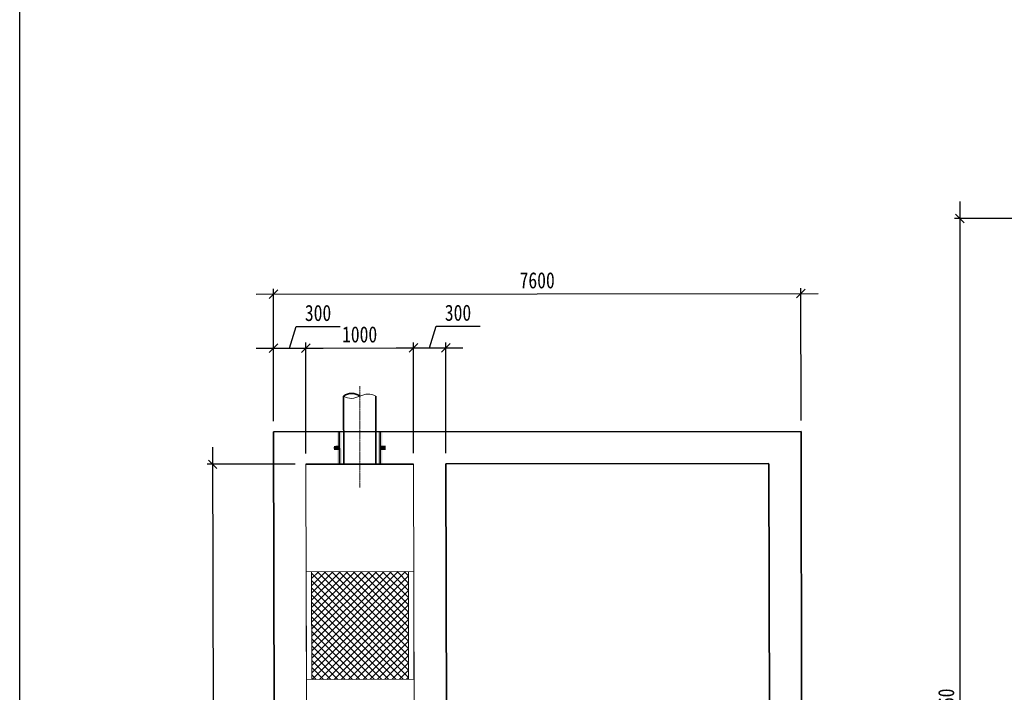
# Model space of a CAD drawing. Extents: x -119078 to 1619993, y 264752 to 340742.
# Tile 14 of 220: x 46380 to 55525, y 314921 to 321171. Entities that reach past the tile are written whole.
import ezdxf

# ---------------------------------------------------------------- set-up
doc = ezdxf.new("R2010")
doc.units = 0
doc.header["$MEASUREMENT"] = 0
doc.header["$PDMODE"] = 32
doc.header["$PDSIZE"] = 0.5
doc.linetypes.add('CONTI', pattern=[0])
doc.linetypes.add('点画线', pattern=[18, 12, -2, 2, -2])
doc.layers.get('0').update_dxf_attribs({"color": 250, "linetype": 'CONTI'})
for name, color, linetype, lineweight in [('1轮廓实线层', 7, 'Continuous', 18), ('中心线层', 1, '点画线', 18), ('剖面线层', 4, 'Continuous', 18), ('粗实线层', 7, 'Continuous', 35), ('细实线层', 7, 'Continuous', 18), ('金属管件', 2, 'Continuous', 18)]:
    doc.layers.add(name, color=color, linetype=linetype, lineweight=lineweight)
doc.layers.add('PDF _Геометрия', color=250, linetype='Continuous')
doc.styles.add('宋体', font='txt', dxfattribs={"width": 0.8})
doc.dimstyles.new('新', dxfattribs={"dimtxt": 150, "dimasz": 80, "dimexe": 50, "dimexo": 100, "dimgap": 50, "dimtad": 1, "dimdec": 0, "dimtxsty": '宋体', "dimblk": 'OBLIQUE', "dimcen": 2.5, "dimdle": 160, "dimclrd": 3, "dimadec": 0, "dimazin": 0, "dimtfac": 1, "dimtdec": 0, "dimtmove": 1, "dimatfit": 3, "dimfxl": 1, "dimtolj": 1, "dimarcsym": 0})

# ---------------------------------------------------------------- blocks, each defined once
blk = doc.blocks.new('*X564')
at = {"layer": '粗实线层'}
blk.add_hatch(color=2, dxfattribs=at).paths.add_polyline_path([(-16238.5, -6227), (-15938.5, -6227), (-15938.5, -6267), (-16238.5, -6267)], flags=0)
at = {"layer": '粗实线层', "color": 2}
blk.add_line((-16238.5, -6247), (-15938.5, -6247), dxfattribs=at)
blk = doc.blocks.new('*X565')
at = {"layer": '粗实线层'}
blk.add_hatch(color=2, dxfattribs=at).paths.add_polyline_path([(-16108.5, -6247), (-16108.5, -6197), (-16068.5, -6197), (-16068.5, -6247)], flags=0)
at = {"layer": '粗实线层', "color": 2}
blk.add_line((-16088.5, -6247), (-16088.5, -6197), dxfattribs=at)
blk = doc.blocks.new('*X566')
at = {"layer": '粗实线层'}
blk.add_hatch(color=2, dxfattribs=at).paths.add_polyline_path([(-16238.5, -6607), (-15938.5, -6607), (-15938.5, -6647), (-16238.5, -6647)], flags=0)
at = {"layer": '粗实线层', "color": 2}
blk.add_line((-16238.5, -6627), (-15938.5, -6627), dxfattribs=at)
blk = doc.blocks.new('*X567')
at = {"layer": '粗实线层'}
blk.add_hatch(color=2, dxfattribs=at).paths.add_polyline_path([(-16068.5, -6627), (-16068.5, -6677), (-16108.5, -6677), (-16108.5, -6627)], flags=0)
at = {"layer": '粗实线层', "color": 2}
blk.add_line((-16088.5, -6627), (-16088.5, -6677), dxfattribs=at)
blk = doc.blocks.new('_Oblique')
at = {"color": 0, "linetype": 'ByBlock', "lineweight": -2}
blk.add_line((-0.5, -0.5), (0.5, 0.5), dxfattribs=at)
blk = doc.blocks.new('*D657')
at = {"layer": 'Defpoints', "color": 0, "transparency": 16777216}
for p in [(53636.5, 318627.6), (53638.6, 317348.5), (48738.6, 317340.7)]:
    blk.add_point(p, dxfattribs=at)
at = {"layer": '金属管件', "color": 0, "linetype": 'Continuous', "lineweight": -2, "transparency": 16777216}
for p, q in [((48738.4, 317440.7), (48736.5, 318669.9)), ((53638.4, 317448.5), (53636.5, 318677.6))]:
    blk.add_line(p, q, dxfattribs=at)
at = {"layer": '金属管件', "color": 3, "linetype": 'Continuous', "lineweight": -2, "transparency": 16777216}
blk.add_line((48576.6, 318619.6), (53796.5, 318627.9), dxfattribs=at)
at = {"layer": '金属管件', "color": 3, "lineweight": -2, "transparency": 16777216, "xscale": 80, "yscale": 80, "zscale": 80}
for p, rotation in [((48736.6, 318619.9), 180.0906573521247), ((53636.5, 318627.6), 0.09065735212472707)]:
    blk.add_blockref('_Oblique', p, dxfattribs=dict(at, rotation=rotation))
at = {"layer": '金属管件', "color": 0, "transparency": 16777216, "insert": (51186.4, 318748.7), "char_height": 150, "attachment_point": 5, "rotation": 0.09066, "style": '宋体'}
blk.add_mtext('\\A1;7600', dxfattribs=at)
blk = doc.blocks.new('*D658')
at = {"layer": 'Defpoints', "color": 0, "transparency": 16777216}
for p in [(50037.3, 318121.9), (49039.1, 317041.2), (50039.1, 317042.8)]:
    blk.add_point(p, dxfattribs=at)
at = {"layer": '金属管件', "color": 0, "linetype": 'Continuous', "lineweight": -2, "transparency": 16777216}
for p, q in [((50038.9, 317142.8), (50037.3, 318171.9)), ((49038.9, 317141.2), (49037.3, 318170.3))]:
    blk.add_line(p, q, dxfattribs=at)
at = {"layer": '金属管件', "color": 3, "linetype": 'Continuous', "lineweight": -2, "transparency": 16777216}
blk.add_line((48877.3, 318120.1), (50197.3, 318122.2), dxfattribs=at)
at = {"layer": '金属管件', "color": 3, "lineweight": -2, "transparency": 16777216, "xscale": 80, "yscale": 80, "zscale": 80}
for p, rotation in [((49037.3, 318120.3), 180.0906573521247), ((50037.3, 318121.9), 0.09065735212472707)]:
    blk.add_blockref('_Oblique', p, dxfattribs=dict(at, rotation=rotation))
at = {"layer": '金属管件', "color": 0, "transparency": 16777216, "insert": (49537.1, 318246.1), "char_height": 150, "attachment_point": 5, "rotation": 0.09066, "style": '宋体'}
blk.add_mtext('\\A1;1000', dxfattribs=at)
blk = doc.blocks.new('*D659')
at = {"layer": 'Defpoints', "color": 0, "transparency": 16777216}
for p in [(50337.3, 318122.4), (50039.1, 317042.8), (50339.1, 317043.3)]:
    blk.add_point(p, dxfattribs=at)
at = {"layer": '金属管件', "color": 3, "linetype": 'Continuous', "lineweight": -2, "transparency": 16777216}
for p, q in [((50187.3, 318122.2), (50247, 318322.3)), ((50247, 318322.3), (50655.6, 318322.9)), ((49877.3, 318121.7), (50497.3, 318122.6))]:
    blk.add_line(p, q, dxfattribs=at)
at = {"layer": '金属管件', "color": 0, "linetype": 'Continuous', "lineweight": -2, "transparency": 16777216}
for p, q in [((50038.9, 317142.8), (50037.3, 318171.9)), ((50338.9, 317143.3), (50337.3, 318172.4))]:
    blk.add_line(p, q, dxfattribs=at)
at = {"layer": '金属管件', "color": 3, "lineweight": -2, "transparency": 16777216, "xscale": 80, "yscale": 80, "zscale": 80}
for p, rotation in [((50037.3, 318121.9), 180.0906573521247), ((50337.3, 318122.4), 0.09065735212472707)]:
    blk.add_blockref('_Oblique', p, dxfattribs=dict(at, rotation=rotation))
at = {"layer": '金属管件', "color": 0, "transparency": 16777216, "insert": (50451.1, 318447.6), "char_height": 150, "attachment_point": 5, "rotation": 0.09066, "style": '宋体'}
blk.add_mtext('\\A1;300', dxfattribs=at)
blk = doc.blocks.new('*D646')
at = {"layer": 'Defpoints', "color": 0, "transparency": 16777216}
for p in [(49037.3, 318120.3), (48738.6, 317340.7), (49039.1, 317041.2)]:
    blk.add_point(p, dxfattribs=at)
at = {"layer": '金属管件', "color": 3, "linetype": 'Continuous', "lineweight": -2, "transparency": 16777216}
for p, q in [((48887.3, 318120.1), (48947, 318320.2)), ((48947, 318320.2), (49355.6, 318320.8)), ((48577.3, 318119.6), (49197.3, 318120.6))]:
    blk.add_line(p, q, dxfattribs=at)
at = {"layer": '金属管件', "color": 0, "linetype": 'Continuous', "lineweight": -2, "transparency": 16777216}
for p, q in [((48738.4, 317440.7), (48737.3, 318169.9)), ((49038.9, 317141.2), (49037.3, 318170.3))]:
    blk.add_line(p, q, dxfattribs=at)
at = {"layer": '金属管件', "color": 3, "lineweight": -2, "transparency": 16777216, "xscale": 80, "yscale": 80, "zscale": 80}
for p, rotation in [((48737.3, 318119.9), 180.0906573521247), ((49037.3, 318120.3), 0.09065735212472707)]:
    blk.add_blockref('_Oblique', p, dxfattribs=dict(at, rotation=rotation))
at = {"layer": '金属管件', "color": 0, "transparency": 16777216, "insert": (49151.1, 318445.5), "char_height": 150, "attachment_point": 5, "rotation": 0.09066, "style": '宋体'}
blk.add_mtext('\\A1;300', dxfattribs=at)
blk = doc.blocks.new('*D661')
at = {"layer": 'Defpoints', "color": 0, "transparency": 16777216}
for p in [(49039.1, 317041.2), (48181.6, 311039.9), (49048.5, 311041.2)]:
    blk.add_point(p, dxfattribs=at)
at = {"layer": '金属管件', "color": 3, "linetype": 'Continuous', "lineweight": -2, "transparency": 16777216}
blk.add_line((48171.9, 317199.8), (48181.9, 310879.9), dxfattribs=at)
at = {"layer": '金属管件', "color": 0, "linetype": 'Continuous', "lineweight": -2, "transparency": 16777216}
for p, q in [((48939.1, 317041.1), (48122.2, 317039.8)), ((48948.5, 311041.1), (48131.6, 311039.8))]:
    blk.add_line(p, q, dxfattribs=at)
at = {"layer": '金属管件', "color": 3, "lineweight": -2, "transparency": 16777216, "xscale": 80, "yscale": 80, "zscale": 80}
for p, rotation in [((48172.2, 317039.8), 90.09065735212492), ((48181.6, 311039.9), 270.0906573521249)]:
    blk.add_blockref('_Oblique', p, dxfattribs=dict(at, rotation=rotation))
at = {"layer": '金属管件', "color": 0, "transparency": 16777216, "insert": (48301.9, 314040), "char_height": 150, "attachment_point": 5, "rotation": 270.09066, "style": '宋体'}
blk.add_mtext('\\A1;15000', dxfattribs=at)
blk = doc.blocks.new('*D662')
at = {"layer": 'Defpoints', "color": 0, "transparency": 16777216}
for p in [(56943.2, 319323.3), (55111.3, 310263.3), (56943.2, 310263.3)]:
    blk.add_point(p, dxfattribs=at)
at = {"layer": '金属管件', "color": 3, "linetype": 'Continuous', "lineweight": -2, "transparency": 16777216}
blk.add_line((55111.3, 319483.3), (55111.3, 310103.3), dxfattribs=at)
at = {"layer": '金属管件', "color": 0, "linetype": 'Continuous', "lineweight": -2, "transparency": 16777216}
for p, q in [((56843.2, 319323.3), (55061.3, 319323.3)), ((56843.2, 310263.3), (55061.3, 310263.3))]:
    blk.add_line(p, q, dxfattribs=at)
at = {"layer": '金属管件', "color": 3, "lineweight": -2, "transparency": 16777216, "xscale": 80, "yscale": 80, "zscale": 80}
for p, rotation in [((55111.3, 319323.3), 90), ((55111.3, 310263.3), 270)]:
    blk.add_blockref('_Oblique', p, dxfattribs=dict(at, rotation=rotation))
at = {"layer": '金属管件', "color": 0, "transparency": 16777216, "insert": (54986.3, 314793.3), "char_height": 150, "attachment_point": 5, "rotation": 90, "style": '宋体'}
blk.add_mtext('\\A1;9060', dxfattribs=at)

msp = doc.modelspace()

# ---------------------------------------------------------------- hatches: boundary and pattern name
at = {"layer": '剖面线层', "linetype": 'Continuous', "lineweight": 18}
h = msp.add_hatch(dxfattribs=at)
h.set_pattern_fill('ANSI37', color=4, scale=15, style=0)
h.set_pattern_definition([(45, (-224265.78, 211540.175), (-33.6759605, 33.6759605), []), (135, (-224265.78, 211540.175), (-33.6759605, -33.6759605), [])])
h.paths.add_polyline_path([(49990.636, 316042.724), (49675.936, 316042.226), (49090.637, 316041.3), (49092.219, 315041.301), (49992.218, 315042.725)])

# ---------------------------------------------------------------- linework, layer by layer
at = {"layer": '1轮廓实线层'}
for p, q in [((49048.548, 311041.227), (49039.055, 317041.22)), ((50047.598, 311642.809), (50039.053, 317042.802)), ((49040.637, 316041.221), (50040.636, 316042.803)), ((49040.637, 316041.221), (49042.219, 315041.222)), ((49090.637, 316041.3), (49092.219, 315041.301)), ((49240.637, 316041.538), (50040.636, 316042.803)), ((49990.636, 316042.724), (49992.218, 315042.725)), ((50040.636, 316042.803), (50042.218, 315042.805)), ((50042.218, 315042.805), (49042.219, 315041.222))]:
    msp.add_line(p, q, dxfattribs=at)
at = {"layer": 'PDF _Геометрия', "lineweight": 30}
msp.add_lwpolyline([(46379.76, 326414.204), (85877.792, 326414.204), (85877.792, 297719.921), (46379.76, 297719.921)], close=True, dxfattribs=at)
at = {"layer": '中心线层', "color": 1, "linetype": '点画线', "lineweight": 18}
msp.add_line((49539.403, 316823.109), (49537.91, 317766.859), dxfattribs=at)
at = {"layer": '粗实线层', "color": 0}
for p, q in [((49389.057, 317041.735), (49388.059, 317672.558)), ((49689.057, 317042.21), (49688.059, 317673.033))]:
    msp.add_line(p, q, dxfattribs=at)
at = {"layer": '粗实线层'}
for p, q in [((48738.58, 317340.745), (53638.578, 317343.751)), ((48749.023, 310740.753), (48738.58, 317340.745)), ((53638.578, 317343.751), (53649.021, 310743.759)), ((49039.055, 317041.22), (50039.053, 317042.802)), ((50339.053, 317043.277), (53339.046, 317048.024)), ((50348.547, 311043.284), (50339.053, 317043.277)), ((53339.053, 317043.277), (53348.547, 311043.284))]:
    msp.add_line(p, q, dxfattribs=at)
at = {"layer": '粗实线层', "color": 0}
msp.add_arc((49463.206, 317579.618), 119.52, 51.2239424, 128.9573723, dxfattribs=at)
at = {"layer": '细实线层'}
msp.add_open_spline([(49388.059, 317672.558), (49410.908, 317660.418), (49464.035, 317643.611), (49538.059, 317672.795), (49612.083, 317701.98), (49665.21, 317685.172), (49688.059, 317673.033)], degree=3, dxfattribs=at)

# ---------------------------------------------------------------- block references
at = {"layer": '粗实线层', "color": 2, "xscale": -1, "rotation": 90.09065735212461}
for name in ['*X564', '*X566', '*X565', '*X567']:
    msp.add_blockref(name, (43127.271, 301093.346), dxfattribs=at)

# ---------------------------------------------------------------- dimensions: what is measured, and where the dimension line sits
at = {"layer": '金属管件'}
dim = msp.add_aligned_dim(p1=(56943.249, 319323.28), p2=(56943.249, 310263.28), distance=-1831.929, dimstyle='新', dxfattribs=at)
dim.commit()
dim.dimension.update_dxf_attribs({"geometry": '*D662', "text_midpoint": (54986.32, 314793.28)})
at = {"layer": '金属管件', "color": 3}
for base, p1, p2, angle, text, picture, middle in [((53636.547, 318627.614), (48738.58, 317340.745), (53638.571, 317348.498), 180.0906574, '7600', '*D657', (51186.354, 318748.738)), ((48181.649, 311039.856), (49039.055, 317041.22), (49048.548, 311041.227), 270.0906574, '15000', '*D661', (48301.902, 314040.05))]:
    dim = msp.add_linear_dim(base=base, p1=p1, p2=p2, angle=angle, text=text, dimstyle='新', dxfattribs=at)
    dim.commit()
    dim.dimension.update_dxf_attribs({"geometry": picture, "text_midpoint": middle})
for base, p1, p2, picture, middle in [((49037.347, 318120.337), (48738.58, 317340.745), (49039.055, 317041.22), '*D646', (48996.833, 318445.273)), ((50337.346, 318122.393), (50039.053, 317042.802), (50339.053, 317043.277), '*D659', (50296.831, 318447.33)), ((50037.346, 318121.919), (49039.055, 317041.22), (50039.053, 317042.802), '*D658', (49537.149, 318246.128))]:
    dim = msp.add_linear_dim(base=base, p1=p1, p2=p2, angle=180.0906574, dimstyle='新', dxfattribs=at)
    dim.commit()
    dim.dimension.update_dxf_attribs({"geometry": picture, "text_midpoint": middle})

doc.saveas('drawing.dxf')
